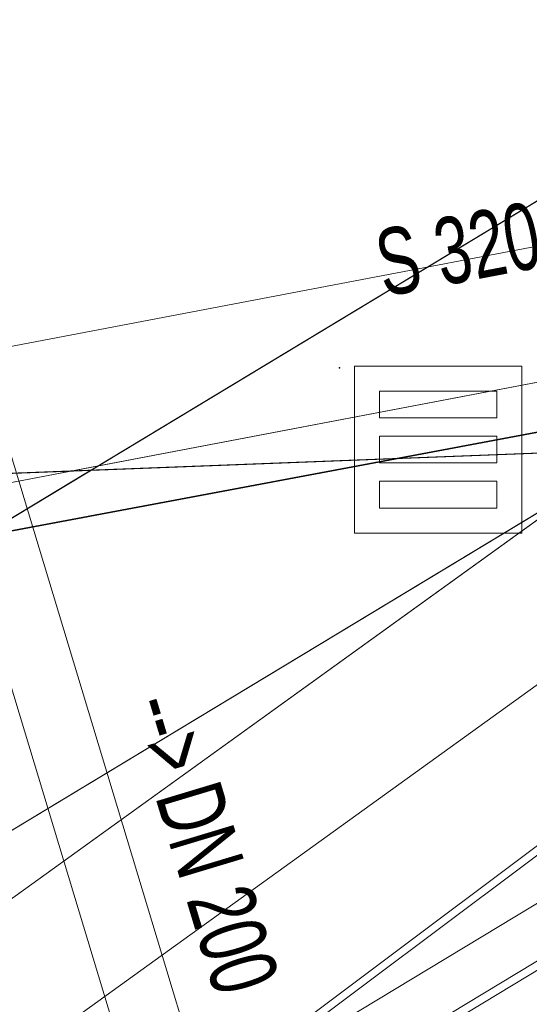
# Model space of a CAD drawing. Extents: x 3503739 to 3504470, y 5375172 to 5375561.
# Tile 28 of 142: x 3504137.67 to 3504139.19, y 5375385.35 to 5375388.3. Entities that reach past the tile are written whole.
import ezdxf

# ---------------------------------------------------------------- set-up
doc = ezdxf.new("R2010")
doc.units = 0
doc.header["$MEASUREMENT"] = 0
for name, color, linetype in [('68_BL_STREINLAUF', 7, 'Continuous'), ('_4WP_KANALISATIO', 7, 'Continuous'), ('_4WP_KANCAD__', 7, 'Continuous'), ('_4WP_KANCADT__', 7, 'Continuous'), ('BHM_WA', 7, 'Continuous'), ('K_FLURSTUECKE', 7, 'Continuous'), ('PUNKTHOEHENATTDEF', 7, 'Continuous'), ('PUNKTNUMMERNATTDEF', 7, 'Continuous'), ('PUNKTSPEZIFIKATION', 7, 'Continuous')]:
    doc.layers.add(name, color=color, linetype=linetype)
doc.styles.add('75', font='TXT', dxfattribs={"width": 0.7, "height": 0.2})
doc.styles.add('82', font='TXT', dxfattribs={"width": 0.7, "height": 0.2})

# ---------------------------------------------------------------- blocks, each defined once
blk = doc.blocks.new('PUNKT')
blk.add_point((0, 0))
at = {"layer": 'PUNKTHOEHENATTDEF', "linetype": 'Continuous', "flags": 1}
blk.add_attdef('PUNKTHOEHE', (1, -0.5), '', height=0.8, dxfattribs=at)
at = {"layer": 'PUNKTNUMMERNATTDEF', "linetype": 'Continuous', "flags": 1}
blk.add_attdef('PUNKTNUMMER', (1, 0.5), '', height=0.8, dxfattribs=at)
at = {"layer": 'PUNKTSPEZIFIKATION', "linetype": 'Continuous', "flags": 1}
blk.add_attdef('PUNKTSPEZIFIKATION', (1, -1.5), '', height=0.8, dxfattribs=at)
blk = doc.blocks.new('809')
at = {"color": 7, "linetype": 'Continuous', "lineweight": 9}
for points in [[(0, 0), (0.5, 0), (0.5, -0.5), (0, -0.5), (0, 0)], [(0.075005, -0.075005), (0.425003, -0.075005), (0.425003, -0.154999), (0.075005, -0.154999), (0.075005, -0.075005)], [(0.075005, -0.290001), (0.075005, -0.209999), (0.425003, -0.209999), (0.425003, -0.290001), (0.075005, -0.290001)], [(0.075005, -0.425003), (0.425003, -0.425003), (0.425003, -0.345001), (0.075005, -0.345001), (0.075005, -0.425003)]]:
    blk.add_lwpolyline(points, dxfattribs=at)

msp = doc.modelspace()

# ---------------------------------------------------------------- linework, layer by layer
at = {"layer": '_4WP_KANCAD__', "color": 1, "linetype": 'Continuous', "lineweight": 13}
msp.add_lwpolyline([(3504137.3713, 5375387.2011), (3504138.5233, 5375383.3851), (3504138.7147, 5375383.4429), (3504137.5627, 5375387.2589)], dxfattribs=at)
at = {"layer": 'BHM_WA', "color": 252, "linetype": 'Continuous', "lineweight": 9}
for points in [[(3504149.2206, 5375393.0794, 0), (3504140.9458, 5375392.4296, 0), (3504133.9605, 5375386.8007, 0), (3504136.8607, 5375384.0291, 0), (3504141.9288, 5375387.0942, 0), (3504136.8607, 5375384.0291, 0), (3504136.8479, 5375384.0502, 0), (3504133.9712, 5375386.7994, 0), (3504133.9605, 5375386.8007, 0), (3504133.9712, 5375386.7994, 0), (3504140.9514, 5375392.4242, 0), (3504140.9458, 5375392.4296, 0), (3504149.2206, 5375393.0794, 0)], [(3504133.9712, 5375386.7994, 0), (3504140.2637, 5375387.0411, 0), (3504140.5154, 5375386.8006, 0), (3504136.8479, 5375384.0502, 0), (3504141.9153, 5375387.1137, 0), (3504149.1475, 5375389.1597, 0), (3504149.2157, 5375393.0731, 0), (3504140.9514, 5375392.4242, 0), (3504140.8745, 5375387.5333, 0), (3504140.9514, 5375392.4242, 0), (3504133.9712, 5375386.7994, 0), (3504140.2637, 5375387.0411, 0), (3504140.8745, 5375387.5333, 0), (3504141.4515, 5375387.4849, 0), (3504149.2157, 5375393.0731, 0), (3504140.9514, 5375392.4242, 0), (3504140.9458, 5375392.4296, 0), (3504133.9605, 5375386.8007, 0)]]:
    msp.add_polyline3d(points, dxfattribs=at)
at = {"layer": 'BHM_WA', "color": 254, "linetype": 'Continuous', "lineweight": 9}
for points in [[(3504135.9271, 5375387.0711, 0), (3504136.1253, 5375387.2775, 0), (3504137.0129, 5375386.4251, 0), (3504141.8656, 5375389.3588, 0), (3504142.2795, 5375388.6742, 0), (3504141.1386, 5375387.9845, 0), (3504142.2795, 5375388.6742, 0), (3504141.8656, 5375389.3588, 0), (3504140.8939, 5375388.7714, 0), (3504137.8805, 5375386.9496, 0), (3504137.8618, 5375386.9383, 0), (3504137.0129, 5375386.4251, 0), (3504136.5355, 5375386.8835, 0), (3504136.5211, 5375386.8974, 0), (3504136.1253, 5375387.2775, 0), (3504135.9271, 5375387.0711, 0)], [(3504136.9014, 5375385.4229, 0), (3504142.2795, 5375388.6742, 0), (3504141.8656, 5375389.3588, 0), (3504140.8939, 5375388.7714, 0), (3504137.8805, 5375386.9496, 0), (3504137.8618, 5375386.9383, 0), (3504137.0129, 5375386.4251, 0)], [(3504140.8939, 5375388.7714, 0), (3504137.8805, 5375386.9496, 0), (3504137.8618, 5375386.9383, 0), (3504137.0129, 5375386.4251, 0)], [(3504136.9014, 5375385.4229, 0), (3504139.5214, 5375387.0068, 0), (3504139.5317, 5375387.013, 0), (3504140.8791, 5375387.8276, 0), (3504140.8807, 5375387.8285, 0), (3504140.8827, 5375387.8298, 0), (3504140.8847, 5375387.831, 0), (3504140.8867, 5375387.8322, 0), (3504140.8887, 5375387.8334, 0), (3504140.8907, 5375387.8346, 0), (3504140.8926, 5375387.8357, 0), (3504140.8945, 5375387.8369, 0), (3504140.8963, 5375387.838, 0), (3504140.8981, 5375387.839, 0), (3504140.8998, 5375387.8401, 0), (3504140.9015, 5375387.8411, 0), (3504140.9031, 5375387.8421, 0), (3504140.9047, 5375387.843, 0), (3504140.9062, 5375387.8439, 0), (3504140.9076, 5375387.8448, 0), (3504140.909, 5375387.8456, 0), (3504140.9115, 5375387.8472, 0), (3504140.9137, 5375387.8485, 0), (3504142.2795, 5375388.6742, 0)], [(3504135.9413, 5375386.9962, 0), (3504139.9593, 5375387.7624, 0), (3504140.0981, 5375387.0348, 0), (3504140.0989, 5375387.0306, 0), (3504140.1132, 5375386.9552, 0), (3504137.5584, 5375385.1128, 0), (3504137.4757, 5375385.5464, 0), (3504139.4996, 5375387.0059, 0), (3504139.5083, 5375387.0121, 0), (3504139.9929, 5375387.3615, 0), (3504137.8205, 5375386.9473, 0), (3504137.7488, 5375386.9336, 0), (3504136.0163, 5375386.6032, 0), (3504139.9929, 5375387.3615, 0), (3504139.5083, 5375387.0121, 0), (3504139.4996, 5375387.0059, 0), (3504137.4757, 5375385.5464, 0), (3504137.5584, 5375385.1128, 0), (3504140.1132, 5375386.9552, 0), (3504139.9593, 5375387.7624, 0), (3504135.9413, 5375386.9962, 0)], [(3504135.9413, 5375386.9962, 0), (3504139.9593, 5375387.7624, 0), (3504140.0981, 5375387.0348, 0), (3504140.0989, 5375387.0306, 0), (3504140.1132, 5375386.9552, 0), (3504137.5584, 5375385.1128, 0), (3504137.4757, 5375385.5464, 0), (3504139.4996, 5375387.0059, 0), (3504139.5083, 5375387.0121, 0), (3504139.9929, 5375387.3615, 0), (3504137.8205, 5375386.9473, 0), (3504137.7488, 5375386.9336, 0), (3504136.0163, 5375386.6032, 0), (3504139.9929, 5375387.3615, 0), (3504137.4757, 5375385.5464, 0), (3504137.5584, 5375385.1128, 0), (3504140.1132, 5375386.9552, 0), (3504139.9593, 5375387.7624, 0), (3504135.9413, 5375386.9962, 0)], [(3504137.4375, 5375385.7469, 0), (3504140.0432, 5375387.3223, 0), (3504139.5317, 5375387.013, 0), (3504139.5214, 5375387.0068, 0), (3504137.4375, 5375385.7469, 0)], [(3504134.2822, 5375386.813, 0), (3504140.2658, 5375387.0428, 0), (3504140.2718, 5375387.0431, 0), (3504140.2724, 5375387.0431, 0), (3504140.2731, 5375387.0431, 0), (3504140.2741, 5375387.0432, 0), (3504140.2754, 5375387.0432, 0), (3504140.2773, 5375387.0433, 0), (3504140.2802, 5375387.0434, 0), (3504140.2848, 5375387.0436, 0), (3504140.2936, 5375387.0439, 0), (3504140.3155, 5375387.0448, 0), (3504140.4611, 5375387.0504, 0), (3504140.7368, 5375387.0609, 0), (3504140.8003, 5375387.0634, 0), (3504140.807, 5375387.0636, 0), (3504140.8079, 5375387.0599, 0), (3504140.8086, 5375387.0575, 0)], [(3504136.9034, 5375384.2562, 0), (3504138.0276, 5375384.9349, 0), (3504138.2259, 5375385.0546, 0), (3504138.3632, 5375385.1376, 0), (3504138.3706, 5375385.1421, 0), (3504138.3772, 5375385.1461, 0), (3504141.5349, 5375387.0551, 0)], [(3504136.9034, 5375384.2562, 0), (3504138.0276, 5375384.9349, 0), (3504138.2259, 5375385.0546, 0), (3504138.3632, 5375385.1376, 0), (3504138.3706, 5375385.1421, 0), (3504138.3772, 5375385.1461, 0), (3504141.5349, 5375387.0551, 0)], [(3504134.2822, 5375386.813, 0), (3504140.2658, 5375387.0428, 0)], [(3504140.6002, 5375386.8352, 0), (3504138.2259, 5375385.0546, 0)], [(3504138.2259, 5375385.0546, 0), (3504140.6002, 5375386.8352, 0)]]:
    msp.add_polyline3d(points, dxfattribs=at)
at = {"layer": 'K_FLURSTUECKE', "color": 252, "linetype": 'Continuous', "lineweight": 30}
for p, q in [((3504145.7845, 5375388.2971), (3504126.1555, 5375384.6129)), ((3504126.1555, 5375384.6129), (3504145.7845, 5375388.2971)), ((3504145.7845, 5375388.2971), (3504126.1555, 5375384.6129)), ((3504126.1555, 5375384.6129), (3504145.7845, 5375388.2971))]:
    msp.add_line(p, q, dxfattribs=at)

# ---------------------------------------------------------------- block references
at = {"layer": '68_BL_STREINLAUF', "color": 7}
for name, p in [('PUNKT', (3504138.6253, 5375387.2573)), ('809', (3504138.6703, 5375387.2623))]:
    msp.add_blockref(name, p, dxfattribs=at)

# ---------------------------------------------------------------- texts
at = {"layer": '_4WP_KANALISATIO', "color": 1, "linetype": 'Continuous', "style": '82', "width": 0.7}
msp.add_text('S 320,39 (bhm)', height=0.2, rotation=10.7963, dxfattribs=at).set_placement((3504138.7584, 5375387.4689))
at = {"layer": '_4WP_KANCADT__', "color": 1, "linetype": 'Continuous', "style": '75', "width": 0.7}
msp.add_text('--> DN 200', height=0.2, rotation=286.7984, dxfattribs=at).set_placement((3504137.9906, 5375386.2484))

doc.saveas('drawing.dxf')
